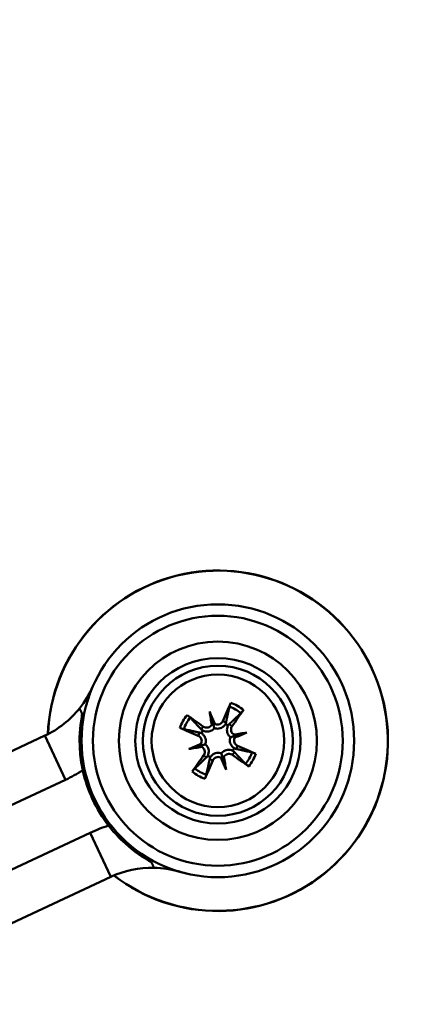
# Model space of a CAD drawing. Header units: inches. Extents: x 0.8 to 75.7, y -7.8 to 49.3.
# Tile 14 of 256: x 19.2 to 20.2, y 13.7 to 16.2. Entities that reach past the tile are written whole.
import ezdxf

# ---------------------------------------------------------------- set-up
doc = ezdxf.new("R2010")
doc.units = ezdxf.units.IN
doc.header["$MEASUREMENT"] = 0
for name, color, linetype, lineweight in [('Dimensions(ROSSANSI)', 7, 'Continuous', 25), ('Visible Edges(ROSSANSI)', 7, 'Continuous', 50), ('Visible Tangent Edges(ROSSANSI)', 7, 'Continuous', 50)]:
    doc.layers.add(name, color=color, linetype=linetype, lineweight=lineweight)
doc.styles.add('DEFAULT-ROSSANSI', font='arial.ttf')
doc.dimstyles.new('DEFAULT-ROSSANSI', dxfattribs={"dimtxt": 1, "dimasz": 0.098425, "dimexe": 0.125, "dimexo": 0.0625, "dimgap": 0.031496, "dimtad": 0, "dimtih": 1, "dimtoh": 1, "dimrnd": 1e-08, "dimzin": 0, "dimdsep": 46, "dimtxsty": 'DEFAULT-ROSSANSI', "dimcen": 0.09, "dimdle": 0.393701, "dimclrd": 7, "dimclre": 7, "dimclrt": 179, "dimadec": 0, "dimazin": 0, "dimtfac": 1, "dimtofl": 0, "dimtmove": 0, "dimatfit": 3, "dimfxl": 1, "dimtolj": 1, "dimtzin": 0, "dimlwd": 25, "dimlwe": 25, "dimarcsym": 0})

# ---------------------------------------------------------------- blocks, each defined once
blk = doc.blocks.new('*D7')
at = {"layer": 'Defpoints', "color": 0}
for p in [(19.9791, 26.1672), (2.7537, 7.6047), (15.8958, 5.062)]:
    blk.add_point(p, dxfattribs=at)
at = {"layer": 'Dimensions(ROSSANSI)', "color": 7, "lineweight": 25}
for p, q in [((19.9178, 26.1791), (6.7143, 28.7336)), ((6.8183, 28.6132), (4.9255, 18.8296)), ((2.7724, 7.7013), (4.6653, 17.4849)), ((15.8345, 5.0739), (2.631, 7.6284))]:
    blk.add_line(p, q, dxfattribs=at)
at = {"layer": 'Dimensions(ROSSANSI)', "color": 7}
for points in [[(6.8022, 28.6163), (6.8344, 28.6101), (6.837, 28.7099)], [(2.7563, 7.7044), (2.7885, 7.6982), (2.7537, 7.6047)]]:
    blk.add_solid(points, dxfattribs=at)
at = {"layer": 'Dimensions(ROSSANSI)', "color": 179, "lineweight": 25, "insert": (0.7831, 18.7981), "char_height": 1, "attachment_point": 1, "style": 'DEFAULT-ROSSANSI'}
blk.add_mtext('\\A1;21.50 [546.0]', dxfattribs=at)
blk = doc.blocks.new('*D9')
at = {"layer": 'Defpoints', "color": 0}
for p in [(21.4894, 26.325), (16.1888, 4.5732), (19.979, 2.9683)]:
    blk.add_point(p, dxfattribs=at)
at = {"layer": 'Dimensions(ROSSANSI)', "color": 7, "lineweight": 25}
for p, q in [((21.547, 26.3006), (28.7103, 23.2673)), ((28.5568, 23.2255), (24.5718, 13.8145)), ((20.0174, 3.0589), (24.0024, 12.4698)), ((16.2464, 4.5489), (20.0941, 2.9196))]:
    blk.add_line(p, q, dxfattribs=at)
at = {"layer": 'Dimensions(ROSSANSI)', "color": 7}
for points in [[(28.5417, 23.2319), (28.5719, 23.2191), (28.5952, 23.3161)], [(20.0022, 3.0653), (20.0325, 3.0525), (19.979, 2.9683)]]:
    blk.add_solid(points, dxfattribs=at)
at = {"layer": 'Dimensions(ROSSANSI)', "color": 179, "lineweight": 25, "insert": (20.2748, 13.7831), "char_height": 1, "attachment_point": 1, "style": 'DEFAULT-ROSSANSI'}
blk.add_mtext('\\A1;22.10 [561.3]', dxfattribs=at)
blk = doc.blocks.new('*D12')
at = {"layer": 'Defpoints', "color": 0}
for p in [(19.7898, 29.9942), (13.8515, 26.4502), (21.4107, 26.1392), (13.8515, 8.2874)]:
    blk.add_point(p, dxfattribs=at)
at = {"layer": 'Dimensions(ROSSANSI)', "color": 7, "lineweight": 25}
for p, q in [((13.8515, 26.5127), (13.8515, 30.9168)), ((21.4351, 26.1967), (22.6753, 29.1256))]:
    blk.add_line(p, q, dxfattribs=at)
for start, end in [(81.16585, 89.74941), (67.30059, 75.85919)]:
    blk.add_arc((13.8515, 8.2874), 22.5044, start, end, dxfattribs=at)
at = {"layer": 'Dimensions(ROSSANSI)', "color": 7}
for points in [[(13.9499, 30.7752), (13.95, 30.808), (13.8515, 30.7918)], [(22.5422, 29.0638), (22.5295, 29.0336), (22.6266, 29.0105)]]:
    blk.add_solid(points, dxfattribs=at)
at = {"layer": 'Dimensions(ROSSANSI)', "color": 179, "lineweight": 25, "insert": (17.3391, 30.8529), "char_height": 1, "attachment_point": 1, "style": 'DEFAULT-ROSSANSI'}
blk.add_mtext('\\A1;23°', dxfattribs=at)

msp = doc.modelspace()

# ---------------------------------------------------------------- linework, layer by layer
at = {"layer": 'Visible Edges(ROSSANSI)'}
for p, q in [((19.6641, 14.4415), (19.6726, 14.4112)), ((18.7706, 14.1601), (19.2409, 14.3799)), ((19.7598, 14.3878), (19.7295, 14.3793)), ((19.6104, 14.3458), (19.6407, 14.3543)), ((19.7061, 14.2921), (19.6976, 14.3224)), ((18.8235, 14.0469), (19.2938, 14.2667)), ((18.887, 13.911), (19.3573, 14.1308)), ((18.94, 13.7978), (19.4102, 14.0176))]:
    msp.add_line(p, q, dxfattribs=at)
for radius in [0.35, 0.2121, 0.1925, 0.17]:
    msp.add_circle((19.6851, 14.3668), radius, dxfattribs=at)
for centre, radius, start, end in [((19.6851, 14.3668), 0.4369, 232.3166, 177.7834), ((19.135, 14.6064), 0.25, 321.2607, 336.4596), ((19.135, 14.6064), 0.25, 295.05, 321.2607), ((19.6851, 14.3668), 0.0465, 56.0506, 65.388), ((19.6851, 14.3668), 0.0465, 146.0506, 155.388), ((19.6851, 14.3668), 0.0465, 236.0506, 245.388), ((19.6851, 14.3668), 0.0465, 326.0506, 335.388), ((19.135, 14.6064), 0.375, 295.05, 302.8103), ((19.6851, 14.3668), 0.355, 192.2856, 217.8144), ((19.5161, 13.7911), 0.375, 107.2897, 115.05), ((19.5161, 13.7911), 0.25, 88.8393, 115.05), ((19.5161, 13.7911), 0.25, 73.6404, 88.8393)]:
    msp.add_arc(centre, radius, start, end, dxfattribs=at)
for centre, major_axis, ratio, start_param, end_param in [((19.6999, 14.3608), (-0.1019, -0.2504), 0.087156, 4.322701, 4.520003), ((19.6756, 14.3539), (-0.2176, 0.1605), 0.087156, 4.904775, 5.102077), ((19.6487, 14.3535), (0.0916, -0.2518), 0.173648, 1.734346, 1.863678), ((19.7231, 14.3745), (-0.0532, 0.2626), 0.173648, 1.277915, 1.407247), ((19.6723, 14.3763), (0.1605, 0.2176), 0.087156, 4.904775, 5.102077), ((19.6911, 14.3816), (0.2504, -0.1019), 0.087156, 4.322701, 4.520003), ((19.6624, 14.4164), (-0.0118, -0.0024), 0.868224, 2.019616, 2.403378), ((19.6786, 14.4209), (-0.0114, -0.0041), 0.868224, 0.738214, 1.121977), ((19.6928, 14.3288), (0.2626, 0.0532), 0.173648, 1.277915, 1.407247), ((19.7347, 14.3895), (-0.0024, 0.0118), 0.868224, 2.019616, 2.403378), ((19.6718, 14.4032), (-0.2518, -0.0916), 0.173648, 1.734346, 1.863678), ((19.7392, 14.3733), (-0.0041, 0.0114), 0.868224, 0.738214, 1.121977), ((19.6984, 14.3303), (0.2518, 0.0916), 0.173648, 1.734346, 1.863678), ((19.6774, 14.4048), (-0.2626, -0.0532), 0.173648, 1.277915, 1.407247), ((19.631, 14.3603), (0.0041, -0.0114), 0.868224, 0.738214, 1.121977), ((19.6355, 14.3441), (0.0024, -0.0118), 0.868224, 2.019616, 2.403378), ((19.6791, 14.352), (-0.2504, 0.1019), 0.087156, 4.322701, 4.520003), ((19.6979, 14.3573), (-0.1605, -0.2176), 0.087156, 4.904775, 5.102077), ((19.6916, 14.3127), (0.0114, 0.0041), 0.868224, 0.738214, 1.121977), ((19.7215, 14.38), (-0.0916, 0.2518), 0.173648, 1.734346, 1.863678), ((19.7078, 14.3172), (0.0118, 0.0024), 0.868224, 2.019616, 2.403378), ((19.6471, 14.3591), (0.0532, -0.2626), 0.173648, 1.277915, 1.407247), ((19.6946, 14.3796), (0.2176, -0.1605), 0.087156, 4.904775, 5.102077), ((19.6703, 14.3728), (0.1019, 0.2504), 0.087156, 4.322701, 4.520003)]:
    msp.add_ellipse(centre, major_axis=major_axis, ratio=ratio, start_param=start_param, end_param=end_param, dxfattribs=at)
for points, weights in [([(19.3368, 14.4355), (19.3333, 14.4429), (19.33, 14.45)], [1.0058126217, 1.00338777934, 1]), ([(19.7148, 14.4543), (19.7093, 14.4286), (19.7061, 14.414)], [1.0059010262, 1.05242872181, 1.01578783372]), ([(19.6425, 14.3961), (19.6322, 14.4069), (19.6141, 14.426)], [1.01578783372, 1.05242872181, 1.0059010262]), ([(19.7145, 14.4094), (19.7253, 14.4197), (19.7443, 14.4378)], [1.01578783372, 1.05242872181, 1.0059010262]), ([(19.5976, 14.3965), (19.6233, 14.391), (19.6378, 14.3878)], [1.0059010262, 1.05242872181, 1.01578783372]), ([(19.6557, 14.3242), (19.6449, 14.3139), (19.6259, 14.2958)], [1.01578783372, 1.05242872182, 1.0059010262]), ([(19.7277, 14.3374), (19.738, 14.3266), (19.7561, 14.3076)], [1.01578783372, 1.05242872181, 1.0059010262]), ([(19.7726, 14.3371), (19.7469, 14.3426), (19.7324, 14.3458)], [1.0059010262, 1.05242872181, 1.01578783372]), ([(19.6554, 14.2793), (19.6609, 14.3049), (19.6641, 14.3195)], [1.0059010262, 1.05242872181, 1.01578783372]), ([(19.5212, 14.041), (19.5179, 14.0481), (19.5144, 14.0555)], [1, 1.00338777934, 1.0058126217])]:
    msp.add_rational_spline(points, weights, degree=2, dxfattribs=at)
for points, knots in [([(19.7148, 14.4543), (19.7149, 14.4547), (19.715, 14.4552), (19.7154, 14.4565), (19.7157, 14.4574), (19.7164, 14.4592), (19.7168, 14.4603), (19.7176, 14.4622), (19.718, 14.4633), (19.7184, 14.4641)], [0.070994, 0.070994, 0.070994, 0.070994, 0.07730561, 0.07730561, 0.08501045, 0.08501045, 0.09272791, 0.09272791, 0.10039672, 0.10039672, 0.10039672, 0.10039672]), ([(19.3382, 14.2912), (19.3344, 14.3088), (19.3319, 14.3266), (19.329, 14.3725), (19.3306, 14.4008), (19.3359, 14.4308), (19.3363, 14.4331), (19.3368, 14.4355)], [4.1413496, 4.1413496, 4.1413496, 4.1413496, 4.2782487, 4.2782487, 4.4904891, 4.4904891, 4.5087123, 4.5087123, 4.5087123, 4.5087123]), ([(19.6059, 14.4325), (19.6067, 14.4319), (19.6076, 14.4312), (19.6093, 14.43), (19.6102, 14.4293), (19.6117, 14.4282), (19.6125, 14.4275), (19.6134, 14.4266), (19.6138, 14.4263), (19.6141, 14.426)], [0.02330526, 0.02330526, 0.02330526, 0.02330526, 0.03097407, 0.03097407, 0.03869153, 0.03869153, 0.04639637, 0.04639637, 0.05270798, 0.05270798, 0.05270798, 0.05270798]), ([(19.7508, 14.446), (19.7502, 14.4452), (19.7496, 14.4442), (19.7484, 14.4426), (19.7476, 14.4417), (19.7465, 14.4402), (19.7458, 14.4394), (19.745, 14.4385), (19.7446, 14.438), (19.7443, 14.4378)], [0.02330526, 0.02330526, 0.02330526, 0.02330526, 0.03097407, 0.03097407, 0.03869153, 0.03869153, 0.04639637, 0.04639637, 0.05270798, 0.05270798, 0.05270798, 0.05270798]), ([(19.5976, 14.3965), (19.5972, 14.3966), (19.5966, 14.3967), (19.5954, 14.3971), (19.5944, 14.3974), (19.5927, 14.3981), (19.5916, 14.3985), (19.5897, 14.3992), (19.5886, 14.3997), (19.5878, 14.4001)], [0.070994, 0.070994, 0.070994, 0.070994, 0.07730561, 0.07730561, 0.08501045, 0.08501045, 0.09272791, 0.09272791, 0.10039672, 0.10039672, 0.10039672, 0.10039672]), ([(19.676, 14.3992), (19.6755, 14.3986), (19.675, 14.398), (19.673, 14.3959), (19.6712, 14.3945), (19.6676, 14.3923), (19.6655, 14.3915), (19.6613, 14.3904), (19.6591, 14.3901), (19.6549, 14.3902), (19.6525, 14.3906), (19.6489, 14.3917), (19.6477, 14.3922), (19.6465, 14.3928)], [0.3033393, 0.3033393, 0.3033393, 0.3033393, 0.30902749, 0.30902749, 0.32500377, 0.32500377, 0.34098004, 0.34098004, 0.35695632, 0.35695632, 0.37582552, 0.37582552, 0.38650113, 0.38650113, 0.38650113, 0.38650113]), ([(19.6695, 14.4081), (19.6694, 14.4081), (19.6694, 14.408), (19.6685, 14.4064), (19.6672, 14.4049), (19.6641, 14.4024), (19.6623, 14.4016), (19.6587, 14.4005), (19.6568, 14.4004), (19.6529, 14.4008), (19.651, 14.4014), (19.6488, 14.4025), (19.6483, 14.4029), (19.6478, 14.4032)], [0.02817592, 0.02817592, 0.02817592, 0.02817592, 0.02861542, 0.02861542, 0.04266381, 0.04266381, 0.0567122, 0.0567122, 0.07082649, 0.07082649, 0.08494078, 0.08494078, 0.08976122, 0.08976122, 0.08976122, 0.08976122]), ([(19.6726, 14.4112), (19.6729, 14.4101), (19.6732, 14.4091), (19.6742, 14.4054), (19.6749, 14.4031), (19.6757, 14.4003), (19.6758, 14.3997), (19.676, 14.3992)], [-2.6010107, -2.6010107, -2.6010107, -2.6010107, -2.5540627, -2.5540627, -2.3944338, -2.3944338, -2.354937, -2.354937, -2.354937, -2.354937]), ([(19.7045, 14.4091), (19.7038, 14.408), (19.703, 14.4069), (19.7005, 14.4041), (19.6987, 14.4025), (19.6951, 14.4003), (19.6931, 14.3993), (19.6889, 14.3981), (19.6867, 14.3977), (19.6825, 14.3977), (19.6803, 14.3979), (19.6774, 14.3987), (19.6767, 14.3989), (19.676, 14.3992)], [0.2635064, 0.2635064, 0.2635064, 0.2635064, 0.27418202, 0.27418202, 0.29305121, 0.29305121, 0.30902749, 0.30902749, 0.32500377, 0.32500377, 0.34098004, 0.34098004, 0.34666824, 0.34666824, 0.34666824, 0.34666824]), ([(19.6979, 14.4174), (19.6972, 14.4157), (19.6961, 14.414), (19.6933, 14.4112), (19.6916, 14.4101), (19.6882, 14.4087), (19.6862, 14.4083), (19.6823, 14.4083), (19.6804, 14.4087), (19.6781, 14.4096), (19.6775, 14.4099), (19.6769, 14.4102)], [0, 0, 0, 0, 0.01429788, 0.01429788, 0.02859576, 0.02859576, 0.04258156, 0.04258156, 0.05656736, 0.05656736, 0.06157061, 0.06157061, 0.06157061, 0.06157061]), ([(19.7175, 14.3759), (19.7169, 14.3764), (19.7163, 14.3769), (19.7142, 14.3789), (19.7128, 14.3807), (19.7106, 14.3843), (19.7098, 14.3864), (19.7087, 14.3906), (19.7085, 14.3928), (19.7085, 14.397), (19.7089, 14.3994), (19.71, 14.403), (19.7105, 14.4042), (19.7111, 14.4054)], [0.3033393, 0.3033393, 0.3033393, 0.3033393, 0.30902749, 0.30902749, 0.32500377, 0.32500377, 0.34098004, 0.34098004, 0.35695632, 0.35695632, 0.37582552, 0.37582552, 0.38650113, 0.38650113, 0.38650113, 0.38650113]), ([(19.7264, 14.3824), (19.7264, 14.3825), (19.7263, 14.3825), (19.7247, 14.3835), (19.7232, 14.3847), (19.7208, 14.3878), (19.7199, 14.3896), (19.7189, 14.3931), (19.7187, 14.3951), (19.7191, 14.399), (19.7197, 14.4009), (19.7208, 14.4031), (19.7212, 14.4036), (19.7216, 14.4041)], [0.02817701, 0.02817701, 0.02817701, 0.02817701, 0.02875644, 0.02875644, 0.04273434, 0.04273434, 0.05671223, 0.05671223, 0.07082652, 0.07082652, 0.08494082, 0.08494082, 0.08976125, 0.08976125, 0.08976125, 0.08976125]), ([(19.6345, 14.3796), (19.6362, 14.3789), (19.6379, 14.3778), (19.6407, 14.375), (19.6418, 14.3733), (19.6432, 14.3699), (19.6436, 14.3679), (19.6436, 14.364), (19.6432, 14.3621), (19.6423, 14.3598), (19.642, 14.3592), (19.6417, 14.3586)], [0, 0, 0, 0, 0.01429788, 0.01429788, 0.02859576, 0.02859576, 0.04258156, 0.04258156, 0.05656736, 0.05656736, 0.06157061, 0.06157061, 0.06157061, 0.06157061]), ([(19.6428, 14.3862), (19.6439, 14.3855), (19.645, 14.3847), (19.6478, 14.3822), (19.6494, 14.3803), (19.6516, 14.3768), (19.6526, 14.3748), (19.6538, 14.3706), (19.6542, 14.3684), (19.6542, 14.3642), (19.654, 14.362), (19.6532, 14.3591), (19.653, 14.3584), (19.6527, 14.3577)], [0.2635064, 0.2635064, 0.2635064, 0.2635064, 0.27418202, 0.27418202, 0.29305121, 0.29305121, 0.30902749, 0.30902749, 0.32500377, 0.32500377, 0.34098004, 0.34098004, 0.34666824, 0.34666824, 0.34666824, 0.34666824]), ([(19.7274, 14.3474), (19.7263, 14.3481), (19.7252, 14.3489), (19.7224, 14.3514), (19.7208, 14.3532), (19.7186, 14.3568), (19.7176, 14.3588), (19.7164, 14.3629), (19.716, 14.3652), (19.716, 14.3694), (19.7162, 14.3716), (19.717, 14.3745), (19.7172, 14.3752), (19.7175, 14.3759)], [0.2635064, 0.2635064, 0.2635064, 0.2635064, 0.27418202, 0.27418202, 0.29305121, 0.29305121, 0.30902749, 0.30902749, 0.32500377, 0.32500377, 0.34098004, 0.34098004, 0.34666824, 0.34666824, 0.34666824, 0.34666824]), ([(19.7295, 14.3793), (19.7284, 14.379), (19.7274, 14.3787), (19.7237, 14.3777), (19.7214, 14.377), (19.7186, 14.3762), (19.7181, 14.3761), (19.7175, 14.3759)], [-2.6010107, -2.6010107, -2.6010107, -2.6010107, -2.5540627, -2.5540627, -2.3944338, -2.3944338, -2.354937, -2.354937, -2.354937, -2.354937]), ([(19.7357, 14.3539), (19.734, 14.3547), (19.7323, 14.3558), (19.7295, 14.3586), (19.7284, 14.3603), (19.727, 14.3637), (19.7266, 14.3656), (19.7266, 14.3695), (19.727, 14.3715), (19.7279, 14.3738), (19.7282, 14.3744), (19.7285, 14.375)], [0, 0, 0, 0, 0.01429788, 0.01429788, 0.02859576, 0.02859576, 0.04258156, 0.04258156, 0.05656736, 0.05656736, 0.06157061, 0.06157061, 0.06157061, 0.06157061]), ([(19.6407, 14.3543), (19.6418, 14.3546), (19.6428, 14.3549), (19.6465, 14.3559), (19.6488, 14.3566), (19.6516, 14.3574), (19.6521, 14.3575), (19.6527, 14.3577)], [-2.6010107, -2.6010107, -2.6010107, -2.6010107, -2.5540627, -2.5540627, -2.3944338, -2.3944338, -2.354937, -2.354937, -2.354937, -2.354937]), ([(19.6438, 14.3511), (19.6438, 14.3511), (19.6439, 14.3511), (19.6455, 14.3501), (19.647, 14.3488), (19.6494, 14.3458), (19.6503, 14.344), (19.6513, 14.3404), (19.6515, 14.3384), (19.6511, 14.3345), (19.6505, 14.3326), (19.6493, 14.3305), (19.649, 14.33), (19.6486, 14.3294)], [0.02817701, 0.02817701, 0.02817701, 0.02817701, 0.02875644, 0.02875644, 0.04273434, 0.04273434, 0.05671223, 0.05671223, 0.07090098, 0.07090098, 0.08508973, 0.08508973, 0.08976579, 0.08976579, 0.08976579, 0.08976579]), ([(19.6527, 14.3577), (19.6533, 14.3572), (19.6539, 14.3567), (19.656, 14.3547), (19.6574, 14.3529), (19.6596, 14.3493), (19.6604, 14.3472), (19.6615, 14.343), (19.6618, 14.3408), (19.6617, 14.3366), (19.6613, 14.3342), (19.6602, 14.3306), (19.6597, 14.3294), (19.6591, 14.3282)], [0.3033393, 0.3033393, 0.3033393, 0.3033393, 0.30902749, 0.30902749, 0.32500377, 0.32500377, 0.34098004, 0.34098004, 0.35695632, 0.35695632, 0.37582552, 0.37582552, 0.38650113, 0.38650113, 0.38650113, 0.38650113]), ([(19.6657, 14.3245), (19.6664, 14.3256), (19.6672, 14.3267), (19.6697, 14.3295), (19.6715, 14.3311), (19.6751, 14.3333), (19.6771, 14.3342), (19.6813, 14.3355), (19.6835, 14.3359), (19.6877, 14.3359), (19.6899, 14.3357), (19.6928, 14.3349), (19.6935, 14.3346), (19.6942, 14.3344)], [0.2635064, 0.2635064, 0.2635064, 0.2635064, 0.27418202, 0.27418202, 0.29305121, 0.29305121, 0.30902749, 0.30902749, 0.32500377, 0.32500377, 0.34098004, 0.34098004, 0.34666824, 0.34666824, 0.34666824, 0.34666824]), ([(19.6723, 14.3162), (19.673, 14.3179), (19.6741, 14.3196), (19.6769, 14.3223), (19.6786, 14.3234), (19.682, 14.3249), (19.684, 14.3253), (19.6879, 14.3253), (19.6898, 14.3249), (19.6921, 14.324), (19.6927, 14.3237), (19.6933, 14.3233)], [0, 0, 0, 0, 0.01429788, 0.01429788, 0.02859576, 0.02859576, 0.04258156, 0.04258156, 0.05656736, 0.05656736, 0.06157061, 0.06157061, 0.06157061, 0.06157061]), ([(19.6942, 14.3344), (19.6947, 14.335), (19.6952, 14.3356), (19.6972, 14.3377), (19.699, 14.3391), (19.7026, 14.3412), (19.7047, 14.3421), (19.7089, 14.3432), (19.7111, 14.3434), (19.7153, 14.3434), (19.7177, 14.343), (19.7213, 14.3419), (19.7225, 14.3414), (19.7237, 14.3408)], [0.3033393, 0.3033393, 0.3033393, 0.3033393, 0.30902749, 0.30902749, 0.32500377, 0.32500377, 0.34098004, 0.34098004, 0.35695632, 0.35695632, 0.37582552, 0.37582552, 0.38650113, 0.38650113, 0.38650113, 0.38650113]), ([(19.6976, 14.3224), (19.6973, 14.3235), (19.697, 14.3245), (19.696, 14.3282), (19.6953, 14.3305), (19.6945, 14.3333), (19.6944, 14.3338), (19.6942, 14.3344)], [-2.6010107, -2.6010107, -2.6010107, -2.6010107, -2.5540627, -2.5540627, -2.3944338, -2.3944338, -2.354937, -2.354937, -2.354937, -2.354937]), ([(19.7008, 14.3254), (19.7008, 14.3255), (19.7008, 14.3255), (19.7017, 14.3272), (19.703, 14.3287), (19.7061, 14.3311), (19.7079, 14.332), (19.7115, 14.333), (19.7134, 14.3332), (19.7173, 14.3328), (19.7192, 14.3322), (19.7214, 14.331), (19.7219, 14.3307), (19.7224, 14.3303)], [0.02817592, 0.02817592, 0.02817592, 0.02817592, 0.02861542, 0.02861542, 0.04266381, 0.04266381, 0.0567122, 0.0567122, 0.07082649, 0.07082649, 0.08494078, 0.08494078, 0.08976122, 0.08976122, 0.08976122, 0.08976122]), ([(19.7726, 14.3371), (19.773, 14.337), (19.7736, 14.3369), (19.7748, 14.3365), (19.7758, 14.3362), (19.7775, 14.3355), (19.7786, 14.3351), (19.7805, 14.3343), (19.7816, 14.3339), (19.7824, 14.3335)], [0.070994, 0.070994, 0.070994, 0.070994, 0.07730561, 0.07730561, 0.08501045, 0.08501045, 0.09272791, 0.09272791, 0.10039672, 0.10039672, 0.10039672, 0.10039672]), ([(19.7643, 14.3011), (19.7635, 14.3016), (19.7626, 14.3023), (19.7609, 14.3035), (19.76, 14.3043), (19.7585, 14.3054), (19.7577, 14.3061), (19.7568, 14.3069), (19.7564, 14.3073), (19.7561, 14.3076)], [0.02330526, 0.02330526, 0.02330526, 0.02330526, 0.03097407, 0.03097407, 0.03869153, 0.03869153, 0.04639637, 0.04639637, 0.05270798, 0.05270798, 0.05270798, 0.05270798]), ([(19.6194, 14.2876), (19.62, 14.2884), (19.6206, 14.2893), (19.6218, 14.291), (19.6226, 14.2919), (19.6237, 14.2934), (19.6244, 14.2941), (19.6252, 14.2951), (19.6256, 14.2955), (19.6259, 14.2958)], [0.02330526, 0.02330526, 0.02330526, 0.02330526, 0.03097407, 0.03097407, 0.03869153, 0.03869153, 0.04639637, 0.04639637, 0.05270798, 0.05270798, 0.05270798, 0.05270798]), ([(19.6554, 14.2793), (19.6553, 14.2789), (19.6552, 14.2783), (19.6548, 14.2771), (19.6545, 14.2761), (19.6538, 14.2744), (19.6534, 14.2733), (19.6526, 14.2714), (19.6522, 14.2703), (19.6518, 14.2695)], [0.070994, 0.070994, 0.070994, 0.070994, 0.07730561, 0.07730561, 0.08501045, 0.08501045, 0.09272791, 0.09272791, 0.10039672, 0.10039672, 0.10039672, 0.10039672]), ([(19.5144, 14.0555), (19.5123, 14.0567), (19.5102, 14.0579), (19.4838, 14.073), (19.4611, 14.0899), (19.4278, 14.1216), (19.4156, 14.135), (19.4047, 14.1491)], [4.8967465, 4.8967465, 4.8967465, 4.8967465, 4.9149698, 4.9149698, 5.1272101, 5.1272101, 5.2641093, 5.2641093, 5.2641093, 5.2641093])]:
    msp.add_open_spline(points, degree=3, knots=knots, dxfattribs=at)
for points in [[(19.7061, 14.414), (19.7057, 14.4123), (19.7052, 14.4106), (19.7045, 14.4091)], [(19.7111, 14.4054), (19.712, 14.4068), (19.7132, 14.4081), (19.7145, 14.4094)], [(19.6378, 14.3878), (19.6396, 14.3874), (19.6413, 14.3869), (19.6428, 14.3862)], [(19.6465, 14.3928), (19.6451, 14.3937), (19.6438, 14.3948), (19.6425, 14.3961)], [(19.6591, 14.3282), (19.6582, 14.3268), (19.657, 14.3255), (19.6557, 14.3242)], [(19.6641, 14.3195), (19.6645, 14.3213), (19.665, 14.323), (19.6657, 14.3245)], [(19.7237, 14.3408), (19.7251, 14.3399), (19.7264, 14.3387), (19.7277, 14.3374)], [(19.7324, 14.3458), (19.7306, 14.3462), (19.7289, 14.3467), (19.7274, 14.3474)], [(19.6041, 14.0263), (19.5971, 14.028), (19.59, 14.0299), (19.5831, 14.0319)]]:
    msp.add_open_spline(points, degree=3, dxfattribs=at)
at = {"layer": 'Visible Tangent Edges(ROSSANSI)'}
for p, q in [((19.6478, 14.4032), (19.6425, 14.3961)), ((19.6979, 14.4174), (19.7061, 14.414)), ((19.7216, 14.4041), (19.7145, 14.4094)), ((19.2409, 14.3799), (19.2938, 14.2667)), ((19.6345, 14.3796), (19.6378, 14.3878)), ((19.7357, 14.3539), (19.7324, 14.3458)), ((19.6486, 14.3294), (19.6557, 14.3242)), ((19.7224, 14.3303), (19.7277, 14.3374)), ((19.6723, 14.3162), (19.6641, 14.3195)), ((19.3573, 14.1308), (19.4102, 14.0176))]:
    msp.add_line(p, q, dxfattribs=at)
for radius in [0.3207, 0.2543]:
    msp.add_circle((19.6851, 14.3668), radius, dxfattribs=at)
for radius, start, end in [(0.4364, 232.3514, 177.7486), (0.0924, 50.1764, 71.2621), (0.1029, 50.3312, 71.1074), (0.1029, 140.3312, 161.1074), (0.0924, 140.1764, 161.2621), (0.0924, 320.1764, 341.2621), (0.1029, 320.3312, 341.1074), (0.1029, 230.3312, 251.1074), (0.0924, 230.1764, 251.2621)]:
    msp.add_arc((19.6851, 14.3668), radius, start, end, dxfattribs=at)

# ---------------------------------------------------------------- dimensions: what is measured, and where the dimension line sits
at = {"layer": 'Dimensions(ROSSANSI)', "color": 7, "lineweight": 25}
dim = msp.add_angular_dim_3p(base=(19.7898, 29.9942), center=(13.8515, 8.2874), p1=(21.4107, 26.1392), p2=(13.8515, 26.4502), dimstyle='DEFAULT-ROSSANSI', override={"dimadec": 0, "dimtp": 0, "dimtm": 0, "dimtdec": 0}, dxfattribs=at)
dim.commit()
dim.dimension.update_dxf_attribs({"geometry": '*D12', "text_midpoint": (18.3285, 30.342), "dimtype": 165})
for base, p1, p2, angle, picture, middle in [((2.7537, 7.6047), (19.9791, 26.1672), (15.8958, 5.062), 79.05, '*D7', (4.7954, 18.1573)), ((19.979, 2.9683), (21.4894, 26.325), (16.1888, 4.5732), 67.05, '*D9', (24.2871, 13.1422))]:
    dim = msp.add_linear_dim(base=base, p1=p1, p2=p2, angle=angle, dimstyle='DEFAULT-ROSSANSI', override={"dimdec": 2, "dimtp": 0, "dimtm": 0, "dimtdec": 2, "dimatfit": 1}, dxfattribs=at)
    dim.commit()
    dim.dimension.update_dxf_attribs({"geometry": picture, "text_midpoint": middle, "dimtype": 160})

doc.saveas('drawing.dxf')
